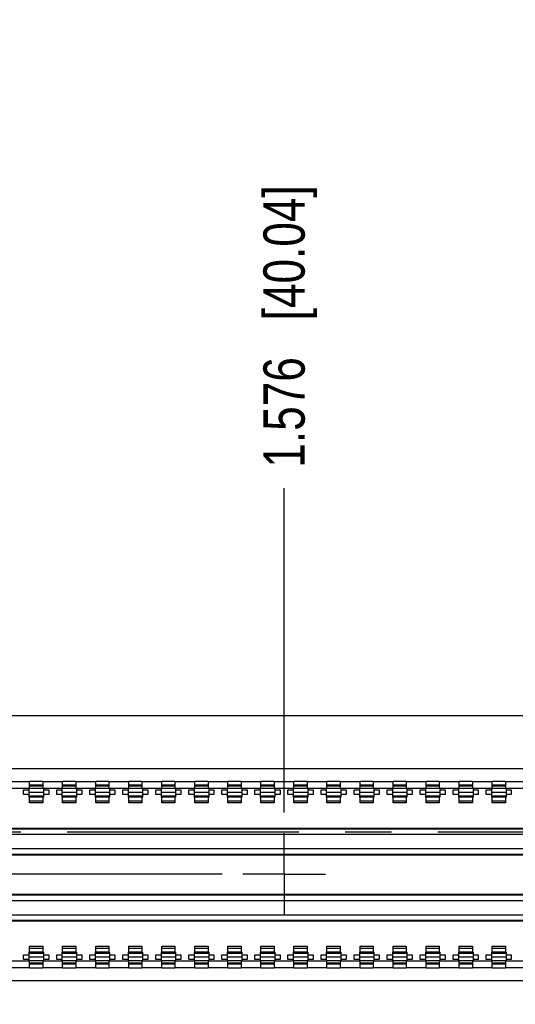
# Model space of a CAD drawing. Header units: inches. Extents: x -7 to 34, y 0 to 22.
# Tile 27 of 30: x 25.8 to 27.3, y 17.5 to 20.5. Entities that reach past the tile are written whole.
import ezdxf

# ---------------------------------------------------------------- set-up
doc = ezdxf.new("R2010")
doc.units = ezdxf.units.IN
doc.header["$LTSCALE"] = 1.87
doc.header["$MEASUREMENT"] = 0
doc.linetypes.add('CENTER', pattern=[0.6, 0.375, -0.075, 0.075, -0.075])
doc.layers.get('0').update_dxf_attribs({"linetype": 'CONTINUOUS'})
doc.layers.add('02___PRT_ALL_AXES', color=7, linetype='CONTINUOUS')
doc.layers.add('DIMENSIONS', color=7, linetype='CONTINUOUS')
doc.styles.get("Standard").update_dxf_attribs({"font": 'txt', "width": 0.8})
doc.dimstyles.new('DIMSTYLE_1', dxfattribs={"dimtxt": 0.125, "dimasz": 0.18, "dimexe": 0.125, "dimexo": 0.0625, "dimgap": 0.0625, "dimtad": 0, "dimtih": 1, "dimtoh": 1, "dimdec": 3, "dimlfac": 0.5, "dimzin": 4, "dimdsep": 46, "dimtxsty": 'STANDARD', "dimblk": '_FILLED', "dimblk1": '_FILLED', "dimblk2": '_FILLED', "dimcen": 0.09, "dimadec": 3, "dimazin": 1, "dimtp": 0.01, "dimtm": 0.01, "dimtfac": 1, "dimtdec": 3, "dimtofl": 0, "dimtmove": 0, "dimatfit": 3, "dimldrblk": '_FILLED', "dimfxl": 1, "dimtolj": 1, "dimtzin": 4, "dimarcsym": 0})
doc.dimstyles.new('DIMSTYLE_4', dxfattribs={"dimtxt": 0.125, "dimasz": 0.18, "dimexe": 0.125, "dimexo": 0.0625, "dimgap": 0.03125, "dimtad": 0, "dimtih": 1, "dimtoh": 1, "dimdec": 3, "dimlfac": 0.5, "dimzin": 4, "dimdsep": 46, "dimtxsty": 'STANDARD', "dimblk": '_FILLED', "dimblk1": '_FILLED', "dimblk2": '_FILLED', "dimcen": 0.09, "dimadec": 3, "dimazin": 1, "dimtp": 0.01, "dimtm": 0.01, "dimtfac": 1, "dimtdec": 3, "dimtofl": 0, "dimtmove": 0, "dimatfit": 3, "dimldrblk": '_FILLED', "dimfxl": 1, "dimtolj": 1, "dimtzin": 4, "dimarcsym": 0})

# ---------------------------------------------------------------- blocks, each defined once
blk = doc.blocks.new('*D28')
at = {"layer": 'DIMENSIONS', "color": 2, "linetype": 'CONTINUOUS'}
blk.add_line((23.3704, 18.3559), (22.7895, 18.3559), dxfattribs=at)
at = {"layer": 'DIMENSIONS', "color": 2, "linetype": 'CONTINUOUS', "insert": (22.727, 18.4184), "char_height": 0.125, "width": 1.425, "attachment_point": 3, "line_spacing_factor": 0.9}
blk.add_mtext('4.050{\\ftxt.shx;\\W1.000000;\\H0.125000; }[102.87]', dxfattribs=at)
blk = doc.blocks.new('_FILLED')
at = {"color": 0, "linetype": 'BYBLOCK'}
blk.add_solid([(0, 0), (-1, 0.174), (-1, -0.174)], dxfattribs=at)
blk = doc.blocks.new('*D31')
at = {"layer": 'DIMENSIONS', "color": 2, "linetype": 'CONTINUOUS'}
blk.add_line((29.5273, 18.1913), (29.5273, 19.0434), dxfattribs=at)
at = {"layer": 'DIMENSIONS', "color": 2, "linetype": 'CONTINUOUS', "insert": (29.4648, 19.1059), "char_height": 0.125, "width": 1.325, "attachment_point": 1, "rotation": 90, "line_spacing_factor": 0.9}
blk.add_mtext('3.025{\\ftxt.shx;\\W1.000000;\\H0.125000; }[76.84]', dxfattribs=at)
blk = doc.blocks.new('*D36')
at = {"layer": 'DIMENSIONS', "color": 2, "linetype": 'CONTINUOUS'}
for p, q in [((23.477, 18.4184), (23.477, 21.2296)), ((31.077, 18.4184), (31.077, 21.2296)), ((23.477, 21.1046), (26.452, 21.1046)), ((31.077, 21.1046), (28.102, 21.1046))]:
    blk.add_line(p, q, dxfattribs=at)
at = {"layer": 'DIMENSIONS', "color": 2, "linetype": 'CONTINUOUS', "xscale": 0.18, "yscale": 0.18, "zscale": 0.18, "rotation": 180}
blk.add_blockref('_FILLED', (23.477, 21.1046), dxfattribs=at)
at = {"layer": 'DIMENSIONS', "color": 2, "linetype": 'CONTINUOUS', "xscale": 0.18, "yscale": 0.18, "zscale": 0.18}
blk.add_blockref('_FILLED', (31.077, 21.1046), dxfattribs=at)
at = {"layer": 'DIMENSIONS', "color": 2, "linetype": 'CONTINUOUS', "insert": (27.277, 21.1671), "char_height": 0.125, "width": 1.525, "attachment_point": 2, "line_spacing_factor": 0.9}
blk.add_mtext('(3.800{\\ftxt.shx;\\W1.000000;\\H0.125000; }[96.52])', dxfattribs=at)
blk = doc.blocks.new('*D61')
at = {"layer": 'DIMENSIONS', "color": 2, "linetype": 'CONTINUOUS'}
blk.add_line((26.6294, 18.0621), (26.6294, 19.0434), dxfattribs=at)
at = {"layer": 'DIMENSIONS', "color": 2, "linetype": 'CONTINUOUS', "insert": (26.5669, 19.1059), "char_height": 0.125, "width": 1.325, "attachment_point": 1, "rotation": 90, "line_spacing_factor": 0.9}
blk.add_mtext('1.576{\\ftxt.shx;\\W1.000000;\\H0.125000; }[40.04]', dxfattribs=at)
blk = doc.blocks.new('*D62')
at = {"layer": 'DIMENSIONS', "color": 2, "linetype": 'CONTINUOUS'}
blk.add_line((26.4418, 17.8746), (22.7895, 17.8746), dxfattribs=at)
at = {"layer": 'DIMENSIONS', "color": 2, "linetype": 'CONTINUOUS', "insert": (22.727, 17.9371), "char_height": 0.125, "width": 1.325, "attachment_point": 3, "line_spacing_factor": 0.9}
blk.add_mtext('3.809{\\ftxt.shx;\\W1.000000;\\H0.125000; }[96.76]', dxfattribs=at)

msp = doc.modelspace()

# ---------------------------------------------------------------- linework, layer by layer
at = {"color": 7, "linetype": 'CONTINUOUS'}
for p, q in [((23.477, 18.3559), (31.077, 18.3559)), ((24.4333, 18.1946), (28.8913, 18.1946)), ((25.8593, 18.1346), (25.8593, 18.1566)), ((25.8593, 18.1566), (25.8993, 18.1566)), ((25.8993, 18.1566), (25.8993, 18.1346)), ((25.9593, 18.1346), (25.9593, 18.1566)), ((25.9593, 18.1566), (25.9993, 18.1566)), ((25.9993, 18.1566), (25.9993, 18.1346)), ((26.0593, 18.1346), (26.0593, 18.1566)), ((26.0593, 18.1566), (26.0993, 18.1566)), ((26.0993, 18.1566), (26.0993, 18.1346)), ((26.1593, 18.1346), (26.1593, 18.1566)), ((26.1593, 18.1566), (26.1993, 18.1566)), ((26.1993, 18.1566), (26.1993, 18.1346)), ((26.2593, 18.1346), (26.2593, 18.1566)), ((26.2593, 18.1566), (26.2993, 18.1566)), ((26.2993, 18.1566), (26.2993, 18.1346)), ((26.3593, 18.1346), (26.3593, 18.1566)), ((26.3593, 18.1566), (26.3993, 18.1566)), ((26.3993, 18.1566), (26.3993, 18.1346)), ((26.4593, 18.1346), (26.4593, 18.1566)), ((26.4593, 18.1566), (26.4993, 18.1566)), ((26.4993, 18.1566), (26.4993, 18.1346)), ((26.5593, 18.1346), (26.5593, 18.1566)), ((26.5593, 18.1566), (26.5993, 18.1566)), ((26.5993, 18.1566), (26.5993, 18.1346)), ((26.6593, 18.1346), (26.6593, 18.1566)), ((26.6593, 18.1566), (26.6993, 18.1566)), ((26.6993, 18.1566), (26.6993, 18.1346)), ((26.7593, 18.1346), (26.7593, 18.1566)), ((26.7593, 18.1566), (26.7993, 18.1566)), ((26.7993, 18.1566), (26.7993, 18.1346)), ((26.8593, 18.1346), (26.8593, 18.1566)), ((26.8593, 18.1566), (26.8993, 18.1566)), ((26.8993, 18.1566), (26.8993, 18.1346)), ((26.9593, 18.1346), (26.9593, 18.1566)), ((26.9593, 18.1566), (26.9993, 18.1566)), ((26.9993, 18.1566), (26.9993, 18.1346)), ((27.0593, 18.1346), (27.0593, 18.1566)), ((27.0593, 18.1566), (27.0993, 18.1566)), ((27.0993, 18.1566), (27.0993, 18.1346)), ((27.1593, 18.1346), (27.1593, 18.1566)), ((27.1593, 18.1566), (27.1993, 18.1566)), ((27.1993, 18.1566), (27.1993, 18.1346)), ((27.2593, 18.1346), (27.2593, 18.1566)), ((27.2593, 18.1566), (27.2993, 18.1566)), ((27.2993, 18.1566), (27.2993, 18.1346)), ((28.8393, 18.1346), (24.4993, 18.1346)), ((25.8593, 18.1546), (25.7993, 18.1546)), ((25.8413, 18.1166), (25.8413, 18.1306)), ((25.8413, 18.1306), (25.8573, 18.1306)), ((25.8573, 18.1342), (25.8573, 18.1086)), ((25.8993, 18.1446), (25.8593, 18.1446)), ((25.8593, 18.1421), (25.8993, 18.1421)), ((25.9593, 18.1546), (25.8993, 18.1546)), ((25.9013, 18.1342), (25.9013, 18.1086)), ((25.9013, 18.1306), (25.9173, 18.1306)), ((25.9173, 18.1306), (25.9173, 18.1166)), ((25.9413, 18.1166), (25.9413, 18.1306)), ((25.9413, 18.1306), (25.9573, 18.1306)), ((25.9573, 18.1342), (25.9573, 18.1086)), ((25.9993, 18.1446), (25.9593, 18.1446)), ((25.9593, 18.1421), (25.9993, 18.1421)), ((26.0593, 18.1546), (25.9993, 18.1546)), ((26.0013, 18.1342), (26.0013, 18.1086)), ((26.0013, 18.1306), (26.0173, 18.1306)), ((26.0173, 18.1306), (26.0173, 18.1166)), ((26.0413, 18.1166), (26.0413, 18.1306)), ((26.0413, 18.1306), (26.0573, 18.1306)), ((26.0573, 18.1342), (26.0573, 18.1086)), ((26.0993, 18.1446), (26.0593, 18.1446)), ((26.0593, 18.1421), (26.0993, 18.1421)), ((26.1593, 18.1546), (26.0993, 18.1546)), ((26.1013, 18.1342), (26.1013, 18.1086)), ((26.1013, 18.1306), (26.1173, 18.1306)), ((26.1173, 18.1306), (26.1173, 18.1166)), ((26.1413, 18.1166), (26.1413, 18.1306)), ((26.1413, 18.1306), (26.1573, 18.1306)), ((26.1573, 18.1342), (26.1573, 18.1086)), ((26.1993, 18.1446), (26.1593, 18.1446)), ((26.1593, 18.1421), (26.1993, 18.1421)), ((26.2593, 18.1546), (26.1993, 18.1546)), ((26.2013, 18.1342), (26.2013, 18.1086)), ((26.2013, 18.1306), (26.2173, 18.1306)), ((26.2173, 18.1306), (26.2173, 18.1166)), ((26.2413, 18.1166), (26.2413, 18.1306)), ((26.2413, 18.1306), (26.2573, 18.1306)), ((26.2573, 18.1342), (26.2573, 18.1086)), ((26.2993, 18.1446), (26.2593, 18.1446)), ((26.2593, 18.1421), (26.2993, 18.1421)), ((26.3593, 18.1546), (26.2993, 18.1546)), ((26.3013, 18.1342), (26.3013, 18.1086)), ((26.3013, 18.1306), (26.3173, 18.1306)), ((26.3173, 18.1306), (26.3173, 18.1166)), ((26.3413, 18.1166), (26.3413, 18.1306)), ((26.3413, 18.1306), (26.3573, 18.1306)), ((26.3573, 18.1342), (26.3573, 18.1086)), ((26.3993, 18.1446), (26.3593, 18.1446)), ((26.3593, 18.1421), (26.3993, 18.1421)), ((26.4593, 18.1546), (26.3993, 18.1546)), ((26.4013, 18.1342), (26.4013, 18.1086)), ((26.4013, 18.1306), (26.4173, 18.1306)), ((26.4173, 18.1306), (26.4173, 18.1166)), ((26.4413, 18.1166), (26.4413, 18.1306)), ((26.4413, 18.1306), (26.4573, 18.1306)), ((26.4573, 18.1342), (26.4573, 18.1086)), ((26.4993, 18.1446), (26.4593, 18.1446)), ((26.4593, 18.1421), (26.4993, 18.1421)), ((26.5593, 18.1546), (26.4993, 18.1546)), ((26.5013, 18.1342), (26.5013, 18.1086)), ((26.5013, 18.1306), (26.5173, 18.1306)), ((26.5173, 18.1306), (26.5173, 18.1166)), ((26.5413, 18.1166), (26.5413, 18.1306)), ((26.5413, 18.1306), (26.5573, 18.1306)), ((26.5573, 18.1342), (26.5573, 18.1086)), ((26.5993, 18.1446), (26.5593, 18.1446)), ((26.5593, 18.1421), (26.5993, 18.1421)), ((26.6593, 18.1546), (26.5993, 18.1546)), ((26.6013, 18.1342), (26.6013, 18.1086)), ((26.6013, 18.1306), (26.6173, 18.1306)), ((26.6173, 18.1306), (26.6173, 18.1166)), ((26.6413, 18.1166), (26.6413, 18.1306)), ((26.6413, 18.1306), (26.6573, 18.1306)), ((26.6573, 18.1342), (26.6573, 18.1086)), ((26.6993, 18.1446), (26.6593, 18.1446)), ((26.6593, 18.1421), (26.6993, 18.1421)), ((26.7593, 18.1546), (26.6993, 18.1546)), ((26.7013, 18.1342), (26.7013, 18.1086)), ((26.7013, 18.1306), (26.7173, 18.1306)), ((26.7173, 18.1306), (26.7173, 18.1166)), ((26.7413, 18.1166), (26.7413, 18.1306)), ((26.7413, 18.1306), (26.7573, 18.1306)), ((26.7573, 18.1342), (26.7573, 18.1086)), ((26.7993, 18.1446), (26.7593, 18.1446)), ((26.7593, 18.1421), (26.7993, 18.1421)), ((26.8593, 18.1546), (26.7993, 18.1546)), ((26.8013, 18.1342), (26.8013, 18.1086)), ((26.8013, 18.1306), (26.8173, 18.1306)), ((26.8173, 18.1306), (26.8173, 18.1166)), ((26.8413, 18.1166), (26.8413, 18.1306)), ((26.8413, 18.1306), (26.8573, 18.1306)), ((26.8573, 18.1342), (26.8573, 18.1086)), ((26.8993, 18.1446), (26.8593, 18.1446)), ((26.8593, 18.1421), (26.8993, 18.1421)), ((26.9593, 18.1546), (26.8993, 18.1546)), ((26.9013, 18.1342), (26.9013, 18.1086)), ((26.9013, 18.1306), (26.9173, 18.1306)), ((26.9173, 18.1306), (26.9173, 18.1166)), ((26.9413, 18.1166), (26.9413, 18.1306)), ((26.9413, 18.1306), (26.9573, 18.1306)), ((26.9573, 18.1342), (26.9573, 18.1086)), ((26.9993, 18.1446), (26.9593, 18.1446)), ((26.9593, 18.1421), (26.9993, 18.1421)), ((27.0593, 18.1546), (26.9993, 18.1546)), ((27.0013, 18.1342), (27.0013, 18.1086)), ((27.0013, 18.1306), (27.0173, 18.1306)), ((27.0173, 18.1306), (27.0173, 18.1166)), ((27.0413, 18.1166), (27.0413, 18.1306)), ((27.0413, 18.1306), (27.0573, 18.1306)), ((27.0573, 18.1342), (27.0573, 18.1086)), ((27.0993, 18.1446), (27.0593, 18.1446)), ((27.0593, 18.1421), (27.0993, 18.1421)), ((27.1593, 18.1546), (27.0993, 18.1546)), ((27.1013, 18.1342), (27.1013, 18.1086)), ((27.1013, 18.1306), (27.1173, 18.1306)), ((27.1173, 18.1306), (27.1173, 18.1166)), ((27.1413, 18.1166), (27.1413, 18.1306)), ((27.1413, 18.1306), (27.1573, 18.1306)), ((27.1573, 18.1342), (27.1573, 18.1086)), ((27.1993, 18.1446), (27.1593, 18.1446)), ((27.1593, 18.1421), (27.1993, 18.1421)), ((27.2593, 18.1546), (27.1993, 18.1546)), ((27.2013, 18.1342), (27.2013, 18.1086)), ((27.2013, 18.1306), (27.2173, 18.1306)), ((27.2173, 18.1306), (27.2173, 18.1166)), ((27.2413, 18.1166), (27.2413, 18.1306)), ((27.2413, 18.1306), (27.2573, 18.1306)), ((27.2573, 18.1342), (27.2573, 18.1086)), ((27.2993, 18.1446), (27.2593, 18.1446)), ((27.2593, 18.1421), (27.2993, 18.1421)), ((27.3593, 18.1546), (27.2993, 18.1546)), ((27.3013, 18.1342), (27.3013, 18.1086)), ((27.3013, 18.1306), (27.3173, 18.1306)), ((27.3173, 18.1306), (27.3173, 18.1166)), ((25.8573, 18.1166), (25.8413, 18.1166)), ((25.8573, 18.1235), (25.9013, 18.1235)), ((25.9013, 18.1117), (25.8573, 18.1117)), ((25.9013, 18.1086), (25.8573, 18.1086)), ((25.8593, 18.0906), (25.8593, 18.1086)), ((25.8993, 18.0966), (25.8593, 18.0966)), ((25.8993, 18.1086), (25.8993, 18.0906)), ((25.9173, 18.1166), (25.9013, 18.1166)), ((25.9573, 18.1166), (25.9413, 18.1166)), ((25.9573, 18.1235), (26.0013, 18.1235)), ((26.0013, 18.1117), (25.9573, 18.1117)), ((26.0013, 18.1086), (25.9573, 18.1086)), ((25.9593, 18.0906), (25.9593, 18.1086)), ((25.9993, 18.0966), (25.9593, 18.0966)), ((25.9993, 18.1086), (25.9993, 18.0906)), ((26.0173, 18.1166), (26.0013, 18.1166)), ((26.0573, 18.1166), (26.0413, 18.1166)), ((26.0573, 18.1235), (26.1013, 18.1235)), ((26.1013, 18.1117), (26.0573, 18.1117)), ((26.1013, 18.1086), (26.0573, 18.1086)), ((26.0593, 18.0906), (26.0593, 18.1086)), ((26.0993, 18.0966), (26.0593, 18.0966)), ((26.0993, 18.1086), (26.0993, 18.0906)), ((26.1173, 18.1166), (26.1013, 18.1166)), ((26.1573, 18.1166), (26.1413, 18.1166)), ((26.1573, 18.1235), (26.2013, 18.1235)), ((26.2013, 18.1117), (26.1573, 18.1117)), ((26.2013, 18.1086), (26.1573, 18.1086)), ((26.1593, 18.0906), (26.1593, 18.1086)), ((26.1993, 18.0966), (26.1593, 18.0966)), ((26.1993, 18.1086), (26.1993, 18.0906)), ((26.2173, 18.1166), (26.2013, 18.1166)), ((26.2573, 18.1166), (26.2413, 18.1166)), ((26.2573, 18.1235), (26.3013, 18.1235)), ((26.3013, 18.1117), (26.2573, 18.1117)), ((26.3013, 18.1086), (26.2573, 18.1086)), ((26.2593, 18.0906), (26.2593, 18.1086)), ((26.2993, 18.0966), (26.2593, 18.0966)), ((26.2993, 18.1086), (26.2993, 18.0906)), ((26.3173, 18.1166), (26.3013, 18.1166)), ((26.3573, 18.1166), (26.3413, 18.1166)), ((26.3573, 18.1235), (26.4013, 18.1235)), ((26.4013, 18.1117), (26.3573, 18.1117)), ((26.4013, 18.1086), (26.3573, 18.1086)), ((26.3593, 18.0906), (26.3593, 18.1086)), ((26.3993, 18.0966), (26.3593, 18.0966)), ((26.3993, 18.1086), (26.3993, 18.0906)), ((26.4173, 18.1166), (26.4013, 18.1166)), ((26.4573, 18.1166), (26.4413, 18.1166)), ((26.4573, 18.1235), (26.5013, 18.1235)), ((26.5013, 18.1117), (26.4573, 18.1117)), ((26.5013, 18.1086), (26.4573, 18.1086)), ((26.4593, 18.0906), (26.4593, 18.1086)), ((26.4993, 18.0966), (26.4593, 18.0966)), ((26.4993, 18.1086), (26.4993, 18.0906)), ((26.5173, 18.1166), (26.5013, 18.1166)), ((26.5573, 18.1166), (26.5413, 18.1166)), ((26.5573, 18.1235), (26.6013, 18.1235)), ((26.6013, 18.1117), (26.5573, 18.1117)), ((26.6013, 18.1086), (26.5573, 18.1086)), ((26.5593, 18.0906), (26.5593, 18.1086)), ((26.5993, 18.0966), (26.5593, 18.0966)), ((26.5993, 18.1086), (26.5993, 18.0906)), ((26.6173, 18.1166), (26.6013, 18.1166)), ((26.6573, 18.1166), (26.6413, 18.1166)), ((26.6573, 18.1235), (26.7013, 18.1235)), ((26.7013, 18.1117), (26.6573, 18.1117)), ((26.7013, 18.1086), (26.6573, 18.1086)), ((26.6593, 18.0906), (26.6593, 18.1086)), ((26.6993, 18.0966), (26.6593, 18.0966)), ((26.6993, 18.1086), (26.6993, 18.0906)), ((26.7173, 18.1166), (26.7013, 18.1166)), ((26.7573, 18.1166), (26.7413, 18.1166)), ((26.7573, 18.1235), (26.8013, 18.1235)), ((26.8013, 18.1117), (26.7573, 18.1117)), ((26.8013, 18.1086), (26.7573, 18.1086)), ((26.7593, 18.0906), (26.7593, 18.1086)), ((26.7993, 18.0966), (26.7593, 18.0966)), ((26.7993, 18.1086), (26.7993, 18.0906)), ((26.8173, 18.1166), (26.8013, 18.1166)), ((26.8573, 18.1166), (26.8413, 18.1166)), ((26.8573, 18.1235), (26.9013, 18.1235)), ((26.9013, 18.1117), (26.8573, 18.1117)), ((26.9013, 18.1086), (26.8573, 18.1086)), ((26.8593, 18.0906), (26.8593, 18.1086)), ((26.8993, 18.0966), (26.8593, 18.0966)), ((26.8993, 18.1086), (26.8993, 18.0906)), ((26.9173, 18.1166), (26.9013, 18.1166)), ((26.9573, 18.1166), (26.9413, 18.1166)), ((26.9573, 18.1235), (27.0013, 18.1235)), ((27.0013, 18.1117), (26.9573, 18.1117)), ((27.0013, 18.1086), (26.9573, 18.1086)), ((26.9593, 18.0906), (26.9593, 18.1086)), ((26.9993, 18.0966), (26.9593, 18.0966)), ((26.9993, 18.1086), (26.9993, 18.0906)), ((27.0173, 18.1166), (27.0013, 18.1166)), ((27.0573, 18.1166), (27.0413, 18.1166)), ((27.0573, 18.1235), (27.1013, 18.1235)), ((27.1013, 18.1117), (27.0573, 18.1117)), ((27.1013, 18.1086), (27.0573, 18.1086)), ((27.0593, 18.0906), (27.0593, 18.1086)), ((27.0993, 18.0966), (27.0593, 18.0966)), ((27.0993, 18.1086), (27.0993, 18.0906)), ((27.1173, 18.1166), (27.1013, 18.1166)), ((27.1573, 18.1166), (27.1413, 18.1166)), ((27.1573, 18.1235), (27.2013, 18.1235)), ((27.2013, 18.1117), (27.1573, 18.1117)), ((27.2013, 18.1086), (27.1573, 18.1086)), ((27.1593, 18.0906), (27.1593, 18.1086)), ((27.1993, 18.0966), (27.1593, 18.0966)), ((27.1993, 18.1086), (27.1993, 18.0906)), ((27.2173, 18.1166), (27.2013, 18.1166)), ((27.2573, 18.1166), (27.2413, 18.1166)), ((27.2573, 18.1235), (27.3013, 18.1235)), ((27.3013, 18.1117), (27.2573, 18.1117)), ((27.3013, 18.1086), (27.2573, 18.1086)), ((27.2593, 18.0906), (27.2593, 18.1086)), ((27.2993, 18.0966), (27.2593, 18.0966)), ((27.2993, 18.1086), (27.2993, 18.0906)), ((27.3173, 18.1166), (27.3013, 18.1166)), ((25.8993, 18.0906), (25.8593, 18.0906)), ((25.9993, 18.0906), (25.9593, 18.0906)), ((26.0993, 18.0906), (26.0593, 18.0906)), ((26.1993, 18.0906), (26.1593, 18.0906)), ((26.2993, 18.0906), (26.2593, 18.0906)), ((26.3993, 18.0906), (26.3593, 18.0906)), ((26.4993, 18.0906), (26.4593, 18.0906)), ((26.5993, 18.0906), (26.5593, 18.0906)), ((26.6993, 18.0906), (26.6593, 18.0906)), ((26.7993, 18.0906), (26.7593, 18.0906)), ((26.8993, 18.0906), (26.8593, 18.0906)), ((26.9993, 18.0906), (26.9593, 18.0906)), ((27.0993, 18.0906), (27.0593, 18.0906)), ((27.1993, 18.0906), (27.1593, 18.0906)), ((27.2993, 18.0906), (27.2593, 18.0906)), ((28.5593, 18.0118), (24.6993, 18.0118)), ((24.7013, 18.0146), (28.5573, 18.0146)), ((24.6993, 17.9958), (28.5593, 17.9958)), ((28.5593, 17.9514), (24.6993, 17.9514)), ((24.6993, 17.9354), (28.5593, 17.9354)), ((28.5573, 17.9326), (24.7013, 17.9326)), ((28.5593, 17.8118), (24.6993, 17.8118)), ((24.7013, 17.8146), (28.5573, 17.8146)), ((24.6993, 17.7958), (28.5593, 17.7958)), ((28.5593, 17.7514), (24.6993, 17.7514)), ((24.6993, 17.7354), (28.5593, 17.7354)), ((28.5573, 17.7326), (24.7013, 17.7326)), ((25.8593, 17.6386), (25.8593, 17.6566)), ((25.8593, 17.6566), (25.8993, 17.6566)), ((25.8593, 17.6506), (25.8993, 17.6506)), ((25.8993, 17.6566), (25.8993, 17.6386)), ((25.9593, 17.6386), (25.9593, 17.6566)), ((25.9593, 17.6566), (25.9993, 17.6566)), ((25.9593, 17.6506), (25.9993, 17.6506)), ((25.9993, 17.6566), (25.9993, 17.6386)), ((26.0593, 17.6386), (26.0593, 17.6566)), ((26.0593, 17.6566), (26.0993, 17.6566)), ((26.0593, 17.6506), (26.0993, 17.6506)), ((26.0993, 17.6566), (26.0993, 17.6386)), ((26.1593, 17.6386), (26.1593, 17.6566)), ((26.1593, 17.6566), (26.1993, 17.6566)), ((26.1593, 17.6506), (26.1993, 17.6506)), ((26.1993, 17.6566), (26.1993, 17.6386)), ((26.2593, 17.6386), (26.2593, 17.6566)), ((26.2593, 17.6566), (26.2993, 17.6566)), ((26.2593, 17.6506), (26.2993, 17.6506)), ((26.2993, 17.6566), (26.2993, 17.6386)), ((26.3593, 17.6386), (26.3593, 17.6566)), ((26.3593, 17.6566), (26.3993, 17.6566)), ((26.3593, 17.6506), (26.3993, 17.6506)), ((26.3993, 17.6566), (26.3993, 17.6386)), ((26.4593, 17.6386), (26.4593, 17.6566)), ((26.4593, 17.6566), (26.4993, 17.6566)), ((26.4593, 17.6506), (26.4993, 17.6506)), ((26.4993, 17.6566), (26.4993, 17.6386)), ((26.5593, 17.6386), (26.5593, 17.6566)), ((26.5593, 17.6566), (26.5993, 17.6566)), ((26.5593, 17.6506), (26.5993, 17.6506)), ((26.5993, 17.6566), (26.5993, 17.6386)), ((26.6593, 17.6386), (26.6593, 17.6566)), ((26.6593, 17.6566), (26.6993, 17.6566)), ((26.6593, 17.6506), (26.6993, 17.6506)), ((26.6993, 17.6566), (26.6993, 17.6386)), ((26.7593, 17.6386), (26.7593, 17.6566)), ((26.7593, 17.6566), (26.7993, 17.6566)), ((26.7593, 17.6506), (26.7993, 17.6506)), ((26.7993, 17.6566), (26.7993, 17.6386)), ((26.8593, 17.6386), (26.8593, 17.6566)), ((26.8593, 17.6566), (26.8993, 17.6566)), ((26.8593, 17.6506), (26.8993, 17.6506)), ((26.8993, 17.6566), (26.8993, 17.6386)), ((26.9593, 17.6386), (26.9593, 17.6566)), ((26.9593, 17.6566), (26.9993, 17.6566)), ((26.9593, 17.6506), (26.9993, 17.6506)), ((26.9993, 17.6566), (26.9993, 17.6386)), ((27.0593, 17.6386), (27.0593, 17.6566)), ((27.0593, 17.6566), (27.0993, 17.6566)), ((27.0593, 17.6506), (27.0993, 17.6506)), ((27.0993, 17.6566), (27.0993, 17.6386)), ((27.1593, 17.6386), (27.1593, 17.6566)), ((27.1593, 17.6566), (27.1993, 17.6566)), ((27.1593, 17.6506), (27.1993, 17.6506)), ((27.1993, 17.6566), (27.1993, 17.6386)), ((27.2593, 17.6386), (27.2593, 17.6566)), ((27.2593, 17.6566), (27.2993, 17.6566)), ((27.2593, 17.6506), (27.2993, 17.6506)), ((27.2993, 17.6566), (27.2993, 17.6386)), ((25.8413, 17.6166), (25.8413, 17.6306)), ((25.8413, 17.6306), (25.8573, 17.6306)), ((25.8573, 17.6386), (25.8573, 17.6129)), ((25.9013, 17.6386), (25.8573, 17.6386)), ((25.8573, 17.6355), (25.9013, 17.6355)), ((25.9013, 17.6236), (25.8573, 17.6236)), ((25.9013, 17.6386), (25.9013, 17.6129)), ((25.9013, 17.6306), (25.9173, 17.6306)), ((25.9173, 17.6306), (25.9173, 17.6166)), ((25.9413, 17.6166), (25.9413, 17.6306)), ((25.9413, 17.6306), (25.9573, 17.6306)), ((25.9573, 17.6386), (25.9573, 17.6129)), ((26.0013, 17.6386), (25.9573, 17.6386)), ((25.9573, 17.6355), (26.0013, 17.6355)), ((26.0013, 17.6236), (25.9573, 17.6236)), ((26.0013, 17.6386), (26.0013, 17.6129)), ((26.0013, 17.6306), (26.0173, 17.6306)), ((26.0173, 17.6306), (26.0173, 17.6166)), ((26.0413, 17.6166), (26.0413, 17.6306)), ((26.0413, 17.6306), (26.0573, 17.6306)), ((26.0573, 17.6386), (26.0573, 17.6129)), ((26.1013, 17.6386), (26.0573, 17.6386)), ((26.0573, 17.6355), (26.1013, 17.6355)), ((26.1013, 17.6236), (26.0573, 17.6236)), ((26.1013, 17.6386), (26.1013, 17.6129)), ((26.1013, 17.6306), (26.1173, 17.6306)), ((26.1173, 17.6306), (26.1173, 17.6166)), ((26.1413, 17.6166), (26.1413, 17.6306)), ((26.1413, 17.6306), (26.1573, 17.6306)), ((26.1573, 17.6386), (26.1573, 17.6129)), ((26.2013, 17.6386), (26.1573, 17.6386)), ((26.1573, 17.6355), (26.2013, 17.6355)), ((26.2013, 17.6236), (26.1573, 17.6236)), ((26.2013, 17.6386), (26.2013, 17.6129)), ((26.2013, 17.6306), (26.2173, 17.6306)), ((26.2173, 17.6306), (26.2173, 17.6166)), ((26.2413, 17.6166), (26.2413, 17.6306)), ((26.2413, 17.6306), (26.2573, 17.6306)), ((26.2573, 17.6386), (26.2573, 17.6129)), ((26.3013, 17.6386), (26.2573, 17.6386)), ((26.2573, 17.6355), (26.3013, 17.6355)), ((26.3013, 17.6236), (26.2573, 17.6236)), ((26.3013, 17.6386), (26.3013, 17.6129)), ((26.3013, 17.6306), (26.3173, 17.6306)), ((26.3173, 17.6306), (26.3173, 17.6166)), ((26.3413, 17.6166), (26.3413, 17.6306)), ((26.3413, 17.6306), (26.3573, 17.6306)), ((26.3573, 17.6386), (26.3573, 17.6129)), ((26.4013, 17.6386), (26.3573, 17.6386)), ((26.3573, 17.6355), (26.4013, 17.6355)), ((26.4013, 17.6236), (26.3573, 17.6236)), ((26.4013, 17.6386), (26.4013, 17.6129)), ((26.4013, 17.6306), (26.4173, 17.6306)), ((26.4173, 17.6306), (26.4173, 17.6166)), ((26.4413, 17.6166), (26.4413, 17.6306)), ((26.4413, 17.6306), (26.4573, 17.6306)), ((26.4573, 17.6386), (26.4573, 17.6129)), ((26.5013, 17.6386), (26.4573, 17.6386)), ((26.4573, 17.6355), (26.5013, 17.6355)), ((26.5013, 17.6236), (26.4573, 17.6236)), ((26.5013, 17.6386), (26.5013, 17.6129)), ((26.5013, 17.6306), (26.5173, 17.6306)), ((26.5173, 17.6306), (26.5173, 17.6166)), ((26.5413, 17.6166), (26.5413, 17.6306)), ((26.5413, 17.6306), (26.5573, 17.6306)), ((26.5573, 17.6386), (26.5573, 17.6129)), ((26.6013, 17.6386), (26.5573, 17.6386)), ((26.5573, 17.6355), (26.6013, 17.6355)), ((26.6013, 17.6236), (26.5573, 17.6236)), ((26.6013, 17.6386), (26.6013, 17.6129)), ((26.6013, 17.6306), (26.6173, 17.6306)), ((26.6173, 17.6306), (26.6173, 17.6166)), ((26.6413, 17.6166), (26.6413, 17.6306)), ((26.6413, 17.6306), (26.6573, 17.6306)), ((26.6573, 17.6386), (26.6573, 17.6129)), ((26.7013, 17.6386), (26.6573, 17.6386)), ((26.6573, 17.6355), (26.7013, 17.6355)), ((26.7013, 17.6236), (26.6573, 17.6236)), ((26.7013, 17.6386), (26.7013, 17.6129)), ((26.7013, 17.6306), (26.7173, 17.6306)), ((26.7173, 17.6306), (26.7173, 17.6166)), ((26.7413, 17.6166), (26.7413, 17.6306)), ((26.7413, 17.6306), (26.7573, 17.6306)), ((26.7573, 17.6386), (26.7573, 17.6129)), ((26.8013, 17.6386), (26.7573, 17.6386)), ((26.7573, 17.6355), (26.8013, 17.6355)), ((26.8013, 17.6236), (26.7573, 17.6236)), ((26.8013, 17.6386), (26.8013, 17.6129)), ((26.8013, 17.6306), (26.8173, 17.6306)), ((26.8173, 17.6306), (26.8173, 17.6166)), ((26.8413, 17.6166), (26.8413, 17.6306)), ((26.8413, 17.6306), (26.8573, 17.6306)), ((26.8573, 17.6386), (26.8573, 17.6129)), ((26.9013, 17.6386), (26.8573, 17.6386)), ((26.8573, 17.6355), (26.9013, 17.6355)), ((26.9013, 17.6236), (26.8573, 17.6236)), ((26.9013, 17.6386), (26.9013, 17.6129)), ((26.9013, 17.6306), (26.9173, 17.6306)), ((26.9173, 17.6306), (26.9173, 17.6166)), ((26.9413, 17.6166), (26.9413, 17.6306)), ((26.9413, 17.6306), (26.9573, 17.6306)), ((26.9573, 17.6386), (26.9573, 17.6129)), ((27.0013, 17.6386), (26.9573, 17.6386)), ((26.9573, 17.6355), (27.0013, 17.6355)), ((27.0013, 17.6236), (26.9573, 17.6236)), ((27.0013, 17.6386), (27.0013, 17.6129)), ((27.0013, 17.6306), (27.0173, 17.6306)), ((27.0173, 17.6306), (27.0173, 17.6166)), ((27.0413, 17.6166), (27.0413, 17.6306)), ((27.0413, 17.6306), (27.0573, 17.6306)), ((27.0573, 17.6386), (27.0573, 17.6129)), ((27.1013, 17.6386), (27.0573, 17.6386)), ((27.0573, 17.6355), (27.1013, 17.6355)), ((27.1013, 17.6236), (27.0573, 17.6236)), ((27.1013, 17.6386), (27.1013, 17.6129)), ((27.1013, 17.6306), (27.1173, 17.6306)), ((27.1173, 17.6306), (27.1173, 17.6166)), ((27.1413, 17.6166), (27.1413, 17.6306)), ((27.1413, 17.6306), (27.1573, 17.6306)), ((27.1573, 17.6386), (27.1573, 17.6129)), ((27.2013, 17.6386), (27.1573, 17.6386)), ((27.1573, 17.6355), (27.2013, 17.6355)), ((27.2013, 17.6236), (27.1573, 17.6236)), ((27.2013, 17.6386), (27.2013, 17.6129)), ((27.2013, 17.6306), (27.2173, 17.6306)), ((27.2173, 17.6306), (27.2173, 17.6166)), ((27.2413, 17.6166), (27.2413, 17.6306)), ((27.2413, 17.6306), (27.2573, 17.6306)), ((27.2573, 17.6386), (27.2573, 17.6129)), ((27.3013, 17.6386), (27.2573, 17.6386)), ((27.2573, 17.6355), (27.3013, 17.6355)), ((27.3013, 17.6236), (27.2573, 17.6236)), ((27.3013, 17.6386), (27.3013, 17.6129)), ((27.3013, 17.6306), (27.3173, 17.6306)), ((27.3173, 17.6306), (27.3173, 17.6166)), ((25.7993, 17.6126), (25.8593, 17.6126)), ((25.7993, 17.5926), (25.8593, 17.5926)), ((25.8573, 17.6166), (25.8413, 17.6166)), ((25.8993, 17.6129), (25.8593, 17.6129)), ((25.8593, 17.5906), (25.8593, 17.6126)), ((25.8993, 17.6051), (25.8593, 17.6051)), ((25.8993, 17.6026), (25.8593, 17.6026)), ((25.8993, 17.5906), (25.8593, 17.5906)), ((25.8993, 17.6126), (25.8993, 17.5906)), ((25.8993, 17.6126), (25.9593, 17.6126)), ((25.8993, 17.5926), (25.9593, 17.5926)), ((25.9173, 17.6166), (25.9013, 17.6166)), ((25.9573, 17.6166), (25.9413, 17.6166)), ((25.9993, 17.6129), (25.9593, 17.6129)), ((25.9593, 17.5906), (25.9593, 17.6126)), ((25.9993, 17.6051), (25.9593, 17.6051)), ((25.9993, 17.6026), (25.9593, 17.6026)), ((25.9993, 17.5906), (25.9593, 17.5906)), ((25.9993, 17.6126), (25.9993, 17.5906)), ((25.9993, 17.6126), (26.0593, 17.6126)), ((25.9993, 17.5926), (26.0593, 17.5926)), ((26.0173, 17.6166), (26.0013, 17.6166)), ((26.0573, 17.6166), (26.0413, 17.6166)), ((26.0993, 17.6129), (26.0593, 17.6129)), ((26.0593, 17.5906), (26.0593, 17.6126)), ((26.0993, 17.6051), (26.0593, 17.6051)), ((26.0993, 17.6026), (26.0593, 17.6026)), ((26.0993, 17.5906), (26.0593, 17.5906)), ((26.0993, 17.6126), (26.0993, 17.5906)), ((26.0993, 17.6126), (26.1593, 17.6126)), ((26.0993, 17.5926), (26.1593, 17.5926)), ((26.1173, 17.6166), (26.1013, 17.6166)), ((26.1573, 17.6166), (26.1413, 17.6166)), ((26.1993, 17.6129), (26.1593, 17.6129)), ((26.1593, 17.5906), (26.1593, 17.6126)), ((26.1993, 17.6051), (26.1593, 17.6051)), ((26.1993, 17.6026), (26.1593, 17.6026)), ((26.1993, 17.5906), (26.1593, 17.5906)), ((26.1993, 17.6126), (26.1993, 17.5906)), ((26.1993, 17.6126), (26.2593, 17.6126)), ((26.1993, 17.5926), (26.2593, 17.5926)), ((26.2173, 17.6166), (26.2013, 17.6166)), ((26.2573, 17.6166), (26.2413, 17.6166)), ((26.2993, 17.6129), (26.2593, 17.6129)), ((26.2593, 17.5906), (26.2593, 17.6126)), ((26.2993, 17.6051), (26.2593, 17.6051)), ((26.2993, 17.6026), (26.2593, 17.6026)), ((26.2993, 17.5906), (26.2593, 17.5906)), ((26.2993, 17.6126), (26.2993, 17.5906)), ((26.2993, 17.6126), (26.3593, 17.6126)), ((26.2993, 17.5926), (26.3593, 17.5926)), ((26.3173, 17.6166), (26.3013, 17.6166)), ((26.3573, 17.6166), (26.3413, 17.6166)), ((26.3993, 17.6129), (26.3593, 17.6129)), ((26.3593, 17.5906), (26.3593, 17.6126)), ((26.3993, 17.6051), (26.3593, 17.6051)), ((26.3993, 17.6026), (26.3593, 17.6026)), ((26.3993, 17.5906), (26.3593, 17.5906)), ((26.3993, 17.6126), (26.3993, 17.5906)), ((26.3993, 17.6126), (26.4593, 17.6126)), ((26.3993, 17.5926), (26.4593, 17.5926)), ((26.4173, 17.6166), (26.4013, 17.6166)), ((26.4573, 17.6166), (26.4413, 17.6166)), ((26.4993, 17.6129), (26.4593, 17.6129)), ((26.4593, 17.5906), (26.4593, 17.6126)), ((26.4993, 17.6051), (26.4593, 17.6051)), ((26.4993, 17.6026), (26.4593, 17.6026)), ((26.4993, 17.5906), (26.4593, 17.5906)), ((26.4993, 17.6126), (26.4993, 17.5906)), ((26.4993, 17.6126), (26.5593, 17.6126)), ((26.4993, 17.5926), (26.5593, 17.5926)), ((26.5173, 17.6166), (26.5013, 17.6166)), ((26.5573, 17.6166), (26.5413, 17.6166)), ((26.5993, 17.6129), (26.5593, 17.6129)), ((26.5593, 17.5906), (26.5593, 17.6126)), ((26.5993, 17.6051), (26.5593, 17.6051)), ((26.5993, 17.6026), (26.5593, 17.6026)), ((26.5993, 17.5906), (26.5593, 17.5906)), ((26.5993, 17.6126), (26.5993, 17.5906)), ((26.5993, 17.6126), (26.6593, 17.6126)), ((26.5993, 17.5926), (26.6593, 17.5926)), ((26.6173, 17.6166), (26.6013, 17.6166)), ((26.6573, 17.6166), (26.6413, 17.6166)), ((26.6993, 17.6129), (26.6593, 17.6129)), ((26.6593, 17.5906), (26.6593, 17.6126)), ((26.6993, 17.6051), (26.6593, 17.6051)), ((26.6993, 17.6026), (26.6593, 17.6026)), ((26.6993, 17.5906), (26.6593, 17.5906)), ((26.6993, 17.6126), (26.6993, 17.5906)), ((26.6993, 17.6126), (26.7593, 17.6126)), ((26.6993, 17.5926), (26.7593, 17.5926)), ((26.7173, 17.6166), (26.7013, 17.6166)), ((26.7573, 17.6166), (26.7413, 17.6166)), ((26.7993, 17.6129), (26.7593, 17.6129)), ((26.7593, 17.5906), (26.7593, 17.6126)), ((26.7993, 17.6051), (26.7593, 17.6051)), ((26.7993, 17.6026), (26.7593, 17.6026)), ((26.7993, 17.5906), (26.7593, 17.5906)), ((26.7993, 17.6126), (26.7993, 17.5906)), ((26.7993, 17.6126), (26.8593, 17.6126)), ((26.7993, 17.5926), (26.8593, 17.5926)), ((26.8173, 17.6166), (26.8013, 17.6166)), ((26.8573, 17.6166), (26.8413, 17.6166)), ((26.8993, 17.6129), (26.8593, 17.6129)), ((26.8593, 17.5906), (26.8593, 17.6126)), ((26.8993, 17.6051), (26.8593, 17.6051)), ((26.8993, 17.6026), (26.8593, 17.6026)), ((26.8993, 17.5906), (26.8593, 17.5906)), ((26.8993, 17.6126), (26.8993, 17.5906)), ((26.8993, 17.6126), (26.9593, 17.6126)), ((26.8993, 17.5926), (26.9593, 17.5926)), ((26.9173, 17.6166), (26.9013, 17.6166)), ((26.9573, 17.6166), (26.9413, 17.6166)), ((26.9993, 17.6129), (26.9593, 17.6129)), ((26.9593, 17.5906), (26.9593, 17.6126)), ((26.9993, 17.6051), (26.9593, 17.6051)), ((26.9993, 17.6026), (26.9593, 17.6026)), ((26.9993, 17.5906), (26.9593, 17.5906)), ((26.9993, 17.6126), (26.9993, 17.5906)), ((26.9993, 17.6126), (27.0593, 17.6126)), ((26.9993, 17.5926), (27.0593, 17.5926)), ((27.0173, 17.6166), (27.0013, 17.6166)), ((27.0573, 17.6166), (27.0413, 17.6166)), ((27.0993, 17.6129), (27.0593, 17.6129)), ((27.0593, 17.5906), (27.0593, 17.6126)), ((27.0993, 17.6051), (27.0593, 17.6051)), ((27.0993, 17.6026), (27.0593, 17.6026)), ((27.0993, 17.5906), (27.0593, 17.5906)), ((27.0993, 17.6126), (27.0993, 17.5906)), ((27.0993, 17.6126), (27.1593, 17.6126)), ((27.0993, 17.5926), (27.1593, 17.5926)), ((27.1173, 17.6166), (27.1013, 17.6166)), ((27.1573, 17.6166), (27.1413, 17.6166)), ((27.1993, 17.6129), (27.1593, 17.6129)), ((27.1593, 17.5906), (27.1593, 17.6126)), ((27.1993, 17.6051), (27.1593, 17.6051)), ((27.1993, 17.6026), (27.1593, 17.6026)), ((27.1993, 17.5906), (27.1593, 17.5906)), ((27.1993, 17.6126), (27.1993, 17.5906)), ((27.1993, 17.6126), (27.2593, 17.6126)), ((27.1993, 17.5926), (27.2593, 17.5926)), ((27.2173, 17.6166), (27.2013, 17.6166)), ((27.2573, 17.6166), (27.2413, 17.6166)), ((27.2993, 17.6129), (27.2593, 17.6129)), ((27.2593, 17.5906), (27.2593, 17.6126)), ((27.2993, 17.6051), (27.2593, 17.6051)), ((27.2993, 17.6026), (27.2593, 17.6026)), ((27.2993, 17.5906), (27.2593, 17.5906)), ((27.2993, 17.6126), (27.2993, 17.5906)), ((27.2993, 17.6126), (27.3593, 17.6126)), ((27.2993, 17.5926), (27.3593, 17.5926)), ((27.3173, 17.6166), (27.3013, 17.6166)), ((28.8913, 17.5526), (24.4333, 17.5526))]:
    msp.add_line(p, q, dxfattribs=at)
at = {"layer": '02___PRT_ALL_AXES', "color": 7, "linetype": 'CENTER'}
for p, q in [((23.7293, 18.0036), (29.4021, 18.0036)), ((26.6294, 17.8746), (26.6294, 17.9996)), ((26.6294, 17.8746), (26.5043, 17.8746)), ((26.6294, 17.8746), (26.6294, 17.7495)), ((26.6294, 17.8746), (26.7544, 17.8746))]:
    msp.add_line(p, q, dxfattribs=at)

# ---------------------------------------------------------------- dimensions: what is measured, and where the dimension line sits
at = {"layer": 'DIMENSIONS', "color": 2, "linetype": 'CONTINUOUS'}
dim = msp.add_linear_dim(base=(23.477, 21.1046), p1=(31.077, 18.3559), p2=(23.477, 18.3559), angle=180, text='(<>)', dimstyle='DIMSTYLE_1', dxfattribs=at)
dim.commit()
dim.dimension.update_dxf_attribs({"geometry": '*D36', "text_midpoint": (27.277, 21.1046), "dimtype": 160})
for feature_location, offset, dtype, origin, picture, middle in [((29.5273, 18.1913), (0, 0.8521), 1, (23.477, 18.1288), '*D31', (29.5273, 19.7684)), ((26.6294, 18.0621), (0, 0.9813), 1, (23.477, 17.9996), '*D61', (26.6294, 19.7684)), ((23.3704, 18.3559), (-0.5809, 0), 0, (27.277, 10.2559), '*D28', (22.0145, 18.3559)), ((26.4418, 17.8746), (-3.6523, 0), 0, (26.5043, 10.2559), '*D62', (22.0645, 17.8746))]:
    dim = msp.add_ordinate_dim(feature_location=feature_location, offset=offset, dtype=dtype, origin=origin, dimstyle='DIMSTYLE_4', dxfattribs=at)
    dim.commit()
    dim.dimension.update_dxf_attribs({"geometry": picture, "text_midpoint": middle})

doc.saveas('drawing.dxf')
